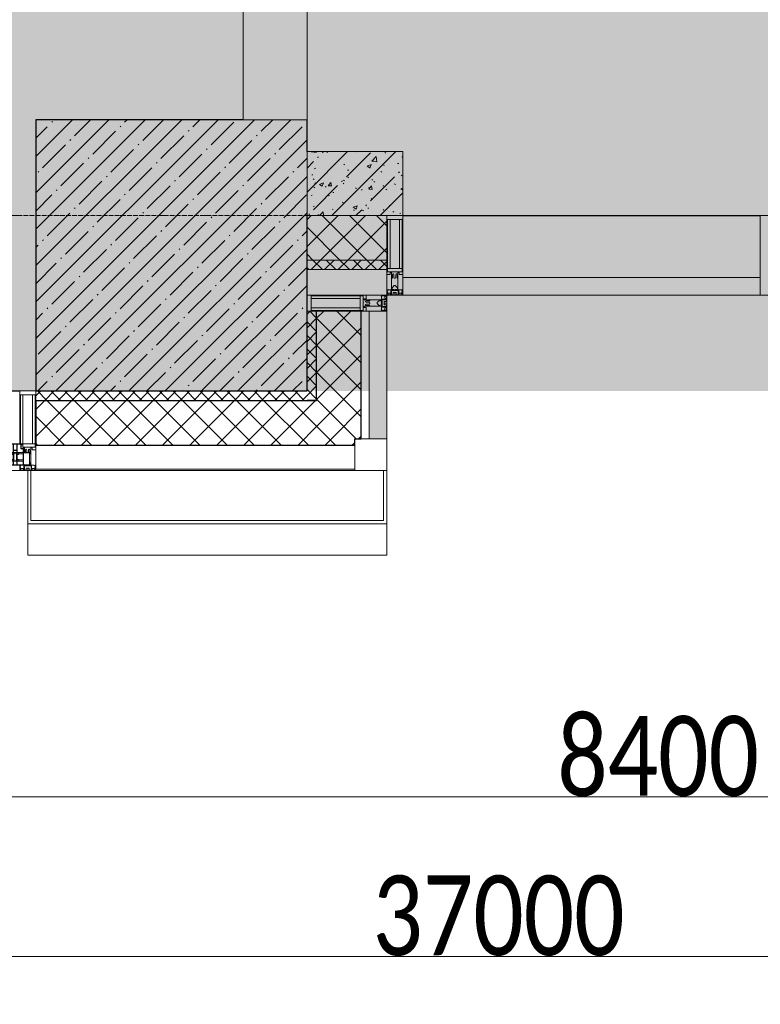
# Model space of a CAD drawing. Header units: millimetres. Extents: x -531352 to 178656, y -69521 to 326874.
# Tile 102 of 256: x -175303 to -172983, y 283464 to 286550. Entities that reach past the tile are written whole.
import ezdxf

# ---------------------------------------------------------------- set-up
doc = ezdxf.new("R2010")
doc.units = ezdxf.units.MM
doc.linetypes.add('-D1-02х01', pattern=[3, 2, -1])
doc.linetypes.add('-D1d1-15x02', pattern=[19, 15, -2, 0, -2])
doc.layers.get('Defpoints').update_dxf_attribs({"color": 31})
for name, color, linetype, lineweight in [('_0', 7, 'Continuous', 13), ('A-ANNO-DIMS', 8, 'Continuous', 5), ('A-COLS', 7, 'Continuous', 5), ('A-DETL-GENF', 7, 'Continuous', 5), ('A-GLAZ', 7, 'Continuous', 5), ('A-GLAZ-CURT', 8, 'Continuous', 5), ('A-GLAZ-CWMG', 8, 'Continuous', 5), ('A-WALL', 7, 'Continuous', 5), ('A-WALL-FNSH', 8, 'Continuous', 5), ('I-WALL', 7, 'Continuous', 5), ('S-COLS', 7, 'Continuous', 5), ('S-GRID', 7, 'Continuous', 5), ('Элементы узлов', 7, 'Continuous', 5)]:
    doc.layers.add(name, color=color, linetype=linetype, lineweight=lineweight)
doc.styles.add('Calibri Light', font='calibril.ttf', dxfattribs={"width": 0.8, "height": 250})
doc.dimstyles.new('2_5', dxfattribs={"dimscale": 304.8, "dimtxt": 294.337106, "dimasz": 0.492126, "dimexe": 0.492126, "dimexo": 0.492126, "dimgap": 0, "dimtad": 1, "dimdec": 0, "dimrnd": 5, "dimdsep": 46, "dimtxsty": 'Calibri Light', "dimblk1": 'OBLIQUE', "dimblk2": 'OBLIQUE', "dimsah": 1, "dimcen": 0.09, "dimdle": 0.492126, "dimazin": 0, "dimtfac": 1, "dimtdec": 4, "dimtix": 1, "dimtmove": 0, "dimatfit": 3, "dimfxl": 1, "dimtvp": 1, "dimtolj": 1, "dimtzin": 0, "dimlwd": 5, "dimlwe": 5, "dimarcsym": 2})
pattern_1 = [(45, (0, 0), (-21.213203, 21.213203), []), (135, (0, 0), (-21.213203, -21.213203), [])]
pattern_2 = [(45, (0, 0), (-42.4264, 42.4264), []), (135, (0, 0), (-42.4264, -42.4264), [])]
pattern_3 = [(45, (-192252.93, 285886.61), (-75.43415, 75.43415), [106.68, -17.78, 3.556, -17.78]), (45, (-192252.93, 285962), (-75.43415, 75.43415), []), (50, (-192252.93, 285886.61), (127.5292, -11.1576), [13.335, -146.685]), (355, (-192252.93, 285886.61), (-24.6697, 133.74), [10.668, -117.348]), (100.451, (-192242.31, 285885.68), (102.8597, 122.5818), [11.333, -124.663]), (46.184, (-192252.93, 285922.17), (189.7552, -29.4304), [20.002, -220.027]), (96.636, (-192237.12, 285919.72), (166.1822, 173.1996), [17, -186.995]), (351.184, (-192252.93, 285922.17), (166.184, 173.1976), [16.002, -176.022]), (21, (-192235.15, 285913.28), (106.13027, -71.586), [13.335, -146.685]), (326, (-192235.15, 285913.28), (43.2619, 128.93175), [10.668, -117.348]), (71.451, (-192226.31, 285907.32), (149.392, 57.34505), [11.333, -124.663]), (37.5, (-192252.935, 285886.614), (2.16223, 59.18836), [3.353, -112.573, 3.353, -115.773, -117.792]), (37.5, (-192252.935, 285886.614), (2.16223, 59.18836), [-235.052, 3.353, -114.44]), (7.5, (-192252.935, 285886.614), (46.77386, 70.12615), [3.353, -64.567, 3.353, -109.906, -44.894]), (7.5, (-192252.935, 285886.614), (46.77386, 70.12615), [-181.178, 3.353, -41.542]), (327.5, (-192292.584, 285886.614), (94.91367, -4.01009), [3.353, -41.097, 3.353, -135.331, -184.023]), (327.5, (-192292.584, 285886.614), (94.91367, -4.01009), [-183.134, 3.353, -180.67]), (317.5, (-192310.36, 285886.61), (103.69057, 17.79882), [3.353, -54.432, 3.353, -88.748, -130.683]), (317.5, (-192310.36, 285886.61), (103.69057, 17.79882), [-149.885, 3.353, -127.33])]

# ---------------------------------------------------------------- blocks, each defined once
blk = doc.blocks.new('A_PAN_Створка - 383мм-V22-50_AS_M_L23')
at = {"layer": 'A-GLAZ-CURT'}
h = blk.add_hatch(dxfattribs=at)
h.set_pattern_fill('FP_23', color=256, style=0, pattern_type=2)
h.set_pattern_definition([(225, (16810, -750), (14.142136, -14.142136), []), (315, (16810, -750), (14.142136, 14.142136), [])])
h.paths.add_polyline_path([(-54.5, -31.8), (-54.9, -34.1), (-57.2, -36.4), (-57.2, -60.8), (-54.6, -63.4), (-53.6, -82.7), (54.6, -81.8), (54.6, -63.4), (57.2, -60.8), (57.2, -36.4), (54.9, -34.1), (54.5, -31.8)])
at = {"layer": 'A-DETL-GENF'}
for p, q in [((-70, -32.1), (-61.4, -23.5)), ((61.4, -23.5), (-61.4, -23.5)), ((-54.9, -25.8), (-53.9, -24.8)), ((-54.9, -29.5), (-54.9, -25.8)), ((-53.9, -30.5), (-54.9, -29.5)), ((-53.9, -24.8), (53.9, -24.8)), ((53.9, -30.5), (-53.9, -30.5)), ((54.9, -25.8), (53.9, -24.8)), ((53.9, -30.5), (54.9, -29.5)), ((54.9, -29.5), (54.9, -25.8)), ((70, -32.1), (61.4, -23.5)), ((-70, -62.5), (-70, -32.1)), ((-67.8, -38.3), (-65.7, -37.4)), ((-67.8, -55.7), (-67.8, -38.3)), ((-66, -56.5), (-67.8, -55.7)), ((-66, -56.5), (-62, -59.1)), ((-65.7, -37.4), (-60.8, -34.7)), ((-62, -59.1), (-60.7, -61)), ((-60.8, -34.7), (-57.3, -35.9)), ((-60.7, -61), (-57.4, -61)), ((-57.4, -61), (-54.9, -63.5)), ((-55.2, -33.8), (-57.3, -35.9)), ((-54.9, -34.1), (-57.2, -36.4)), ((-57.2, -36.4), (-57.2, -60.8)), ((-57.2, -60.8), (-54.6, -63.4)), ((-55.2, -33.8), (-54.8, -31.5)), ((-54.5, -31.8), (-54.9, -34.1)), ((0, -31.5), (-54.8, -31.5)), ((54.5, -31.8), (-54.5, -31.8)), ((0, -31.5), (54.8, -31.5)), ((54.9, -34.1), (54.5, -31.8)), ((54.6, -63.4), (57.2, -60.8)), ((55.2, -33.8), (54.8, -31.5)), ((57.2, -36.4), (54.9, -34.1)), ((57.4, -61), (54.9, -63.5)), ((55.2, -33.8), (57.3, -35.9)), ((57.2, -60.8), (57.2, -36.4)), ((60.8, -34.7), (57.3, -35.9)), ((60.7, -61), (57.4, -61)), ((62, -59.1), (60.7, -61)), ((65.7, -37.4), (60.8, -34.7)), ((66, -56.5), (62, -59.1)), ((67.8, -38.3), (65.7, -37.4)), ((66, -56.5), (67.8, -55.7)), ((67.8, -55.7), (67.8, -38.3)), ((70, -62.5), (70, -32.1)), ((-91.5, -87.5), (-73.9, -87.5)), ((-91.5, -92), (-91.5, -87.5)), ((-91.5, -92), (91.5, -92)), ((-83.4, -90.3), (-83.4, -87.5)), ((-83.4, -90.3), (-69.4, -90.3)), ((-73.9, -62.5), (-70, -62.5)), ((-73.9, -87.5), (-73.9, -62.5)), ((-69.4, -66.5), (-73.9, -66.5)), ((-73.9, -81.5), (-69.4, -81.5)), ((-69.4, -85.5), (-73.9, -85.5)), ((-69.4, -81.5), (-69.4, -66.5)), ((-69.4, -90.3), (-69.4, -85.5)), ((-61.7, -62.5), (-67.9, -62.5)), ((-67.9, -62.5), (-67.9, -89.3)), ((-67.9, -89.3), (-66.9, -90.3)), ((-66.9, -90.3), (-57.4, -90.3)), ((-61.7, -64.9), (-61.7, -62.5)), ((-60.1, -67.7), (-61.7, -64.9)), ((-56.4, -67.7), (-60.1, -67.7)), ((-57.4, -90.3), (-56.4, -89.4)), ((-56.4, -89.4), (-56.4, -67.7)), ((-54.9, -63.5), (-54.9, -81.9)), ((-54.9, -81.9), (-53.8, -83)), ((-54.9, -85.6), (-53.9, -84.6)), ((-54.9, -89.3), (-54.9, -85.6)), ((-53.9, -90.3), (-54.9, -89.3)), ((-54.6, -63.4), (-54.6, -81.8)), ((-54.6, -81.8), (-53.6, -82.7)), ((-53.9, -84.6), (53.9, -84.6)), ((53.9, -90.3), (-53.9, -90.3)), ((53.8, -83), (-53.8, -83)), ((-53.6, -82.7), (53.6, -82.7)), ((53.6, -82.7), (54.6, -81.8)), ((54.9, -81.9), (53.8, -83)), ((54.9, -85.6), (53.9, -84.6)), ((53.9, -90.3), (54.9, -89.3)), ((54.6, -81.8), (54.6, -63.4)), ((54.9, -63.5), (54.9, -81.9)), ((54.9, -89.3), (54.9, -85.6)), ((56.4, -67.7), (60.1, -67.7)), ((56.4, -89.4), (56.4, -67.7)), ((57.4, -90.3), (56.4, -89.4)), ((66.9, -90.3), (57.4, -90.3)), ((60.1, -67.7), (61.7, -64.9)), ((61.7, -62.5), (67.9, -62.5)), ((61.7, -64.9), (61.7, -62.5)), ((67.9, -89.3), (66.9, -90.3)), ((67.9, -62.5), (67.9, -89.3)), ((69.4, -66.5), (73.9, -66.5)), ((69.4, -81.5), (69.4, -66.5)), ((73.9, -81.5), (69.4, -81.5)), ((69.4, -85.5), (73.9, -85.5)), ((69.4, -90.3), (69.4, -85.5)), ((83.4, -90.3), (69.4, -90.3)), ((73.9, -62.5), (70, -62.5)), ((73.9, -87.5), (73.9, -62.5)), ((91.5, -87.5), (73.9, -87.5)), ((83.4, -90.3), (83.4, -87.5)), ((91.5, -92), (91.5, -87.5))]:
    blk.add_line(p, q, dxfattribs=at)
at = {"layer": 'A-DETL-GENF', "color": 9, "true_color": 0xc8c8c8}
for p, q in [((95.1, -87.5), (95.1, -105.1)), ((99.6, -87.5), (95.1, -87.5)), ((99.6, -270.5), (99.6, -87.5)), ((39.7, -109), (31.1, -117.6)), ((31.1, -117.6), (31.1, -240.4)), ((70.1, -109), (39.7, -109)), ((41.4, -123.8), (43.5, -121.7)), ((45, -113.3), (42.3, -118.2)), ((42.3, -118.2), (43.5, -121.7)), ((45.9, -111.2), (45, -113.3)), ((63.3, -111.2), (45.9, -111.2)), ((64.1, -113), (63.3, -111.2)), ((64.1, -113), (66.7, -117)), ((66.7, -117), (68.6, -118.3)), ((68.6, -118.3), (68.6, -121.6)), ((68.6, -121.6), (71.1, -124.1)), ((70.1, -105.1), (70.1, -109)), ((95.1, -105.1), (70.1, -105.1)), ((74.1, -109.6), (74.1, -105.1)), ((89.1, -109.6), (74.1, -109.6)), ((89.1, -105.1), (89.1, -109.6)), ((93.1, -109.6), (93.1, -105.1)), ((97.9, -109.6), (93.1, -109.6)), ((97.9, -95.6), (95.1, -95.6)), ((97.9, -95.6), (97.9, -109.6)), ((41.4, -123.8), (39.1, -124.2)), ((39.1, -179), (39.1, -124.2)), ((71.1, -124.1), (89.5, -124.1)), ((89.5, -124.1), (90.6, -125.2)), ((90.6, -125.2), (90.6, -232.8)), ((39.1, -179), (39.1, -233.8)), ((39.7, -249), (31.1, -240.4)), ((41.4, -234.2), (39.1, -233.8)), ((41.4, -234.2), (43.5, -236.3)), ((42.3, -239.8), (43.5, -236.3)), ((45, -244.7), (42.3, -239.8)), ((45.9, -246.8), (45, -244.7)), ((63.3, -246.8), (45.9, -246.8)), ((64.1, -245), (63.3, -246.8)), ((64.1, -245), (66.7, -241)), ((66.7, -241), (68.6, -239.7)), ((68.6, -236.4), (71.1, -233.9)), ((68.6, -239.7), (68.6, -236.4)), ((71.1, -233.9), (89.5, -233.9)), ((89.5, -233.9), (90.6, -232.8)), ((70.1, -249), (39.7, -249)), ((70.1, -252.9), (70.1, -249)), ((95.1, -252.9), (70.1, -252.9)), ((74.1, -248.4), (74.1, -252.9)), ((89.1, -248.4), (74.1, -248.4)), ((89.1, -252.9), (89.1, -248.4)), ((93.1, -248.4), (93.1, -252.9)), ((97.9, -248.4), (93.1, -248.4)), ((95.1, -270.5), (95.1, -252.9)), ((97.9, -262.4), (95.1, -262.4)), ((99.6, -270.5), (95.1, -270.5)), ((97.9, -262.4), (97.9, -248.4))]:
    blk.add_line(p, q, dxfattribs=at)
at = {"layer": 'A-GLAZ'}
for p, q in [((-67.9, -17), (-171, -17)), ((-171, -17), (-171, -57)), ((-171, -18.5), (-153.5, -18.5)), ((-153.5, -18.5), (-152, -20)), ((-152, -20), (-152, -73.5)), ((-150.5, -17), (-150.5, -29.4)), ((-132.4, -18.6), (-150.5, -18.6)), ((-150.5, -29.4), (-132.4, -29.4)), ((-132.4, -29.4), (-132.4, -18.6)), ((-131, -18.2), (-131, -29.5)), ((-120.8, -18.2), (-131, -18.2)), ((-131, -29.5), (-120.8, -29.5)), ((-120.8, -18.2), (-120.8, -29.5)), ((-119.3, -18.6), (-92.5, -18.6)), ((-119.3, -29.4), (-119.3, -18.6)), ((-92.5, -29.4), (-119.3, -29.4)), ((-92.5, -18.6), (-92.5, -29.4)), ((-90.8, -18.5), (-90.8, -29.4)), ((-87.3, -18.5), (-90.8, -18.5)), ((-90.8, -29.4), (-85.9, -29.4)), ((-87.3, -20.4), (-87.3, -18.5)), ((-87.3, -20.4), (-87.3, -21.9)), ((-84.8, -20.4), (-87.3, -20.4)), ((-87.3, -21.9), (-85.9, -21.9)), ((-85.9, -18.2), (-85.9, -20.4)), ((-75.9, -18.2), (-85.9, -18.2)), ((-85.9, -21.9), (-85.9, -29.4)), ((-85.9, -29.4), (-85.9, -32.5)), ((-83.4, -20.4), (-84.8, -20.4)), ((-70, -33.8), (-83.4, -20.4)), ((-78, -84), (-78, -23.5)), ((-78, -23.5), (-67.9, -23.5)), ((-75.9, -21.5), (-75.9, -18.2)), ((-75.9, -21.5), (-75.9, -23.5)), ((-74.9, -21.5), (-75.9, -21.5)), ((-75.9, -23.5), (-73, -23.5)), ((-74.9, -17.9), (-74.9, -21.5)), ((-68.9, -17.9), (-74.9, -17.9)), ((-67.2, -29.3), (-73, -23.5)), ((-61.4, -23.5), (-70, -32.1)), ((-68.9, -21.5), (-68.9, -17.9)), ((-67.9, -21.5), (-68.9, -21.5)), ((67.9, -17), (-67.9, -17)), ((-61.4, -23.5), (-67.9, -17)), ((-67.9, -17), (-67.9, -23.5)), ((-67.9, -17), (67.9, -17)), ((-67.9, -21.5), (-67.9, -23.5)), ((-67.9, -23.5), (-64.6, -26.8)), ((-67.9, -23.5), (-64.6, -26.8)), ((-64.6, -26.8), (-67.2, -29.3)), ((-64.6, -26.8), (-61.4, -23.5)), ((61.4, -23.5), (-61.4, -23.5)), ((67.9, -17), (61.4, -23.5)), ((70, -32.1), (61.4, -23.5)), ((61.4, -23.5), (64.6, -26.8)), ((67.9, -23.5), (64.6, -26.8)), ((64.6, -26.8), (67.9, -23.5)), ((64.6, -26.8), (67.2, -29.3)), ((67.2, -29.3), (73, -23.5)), ((67.9, -23.5), (67.9, -17)), ((171, -17), (67.9, -17)), ((67.9, -21.5), (67.9, -23.5)), ((67.9, -21.5), (68.9, -21.5)), ((67.9, -23.5), (78, -23.5)), ((68.9, -17.9), (74.9, -17.9)), ((68.9, -21.5), (68.9, -17.9)), ((70, -33.8), (83.4, -20.4)), ((75.9, -23.5), (73, -23.5)), ((74.9, -17.9), (74.9, -21.5)), ((74.9, -21.5), (75.9, -21.5)), ((75.9, -18.2), (85.9, -18.2)), ((75.9, -21.5), (75.9, -18.2)), ((75.9, -21.5), (75.9, -23.5)), ((78, -23.5), (78, -84)), ((83.4, -20.4), (84.8, -20.4)), ((84.8, -20.4), (87.3, -20.4)), ((85.9, -18.2), (85.9, -20.4)), ((85.9, -21.9), (85.9, -29.4)), ((87.3, -21.9), (85.9, -21.9)), ((85.9, -29.4), (85.9, -32.5)), ((90.8, -29.4), (85.9, -29.4)), ((87.3, -18.5), (90.8, -18.5)), ((87.3, -20.4), (87.3, -18.5)), ((87.3, -20.4), (87.3, -21.9)), ((90.8, -18.5), (90.8, -29.4)), ((92.5, -18.6), (92.5, -29.4)), ((119.3, -18.6), (92.5, -18.6)), ((92.5, -29.4), (119.3, -29.4)), ((119.3, -29.4), (119.3, -18.6)), ((120.8, -18.2), (120.8, -29.5)), ((120.8, -18.2), (131, -18.2)), ((131, -29.5), (120.8, -29.5)), ((131, -18.2), (131, -29.5)), ((132.4, -18.6), (150.5, -18.6)), ((132.4, -29.4), (132.4, -18.6)), ((150.5, -29.4), (132.4, -29.4)), ((150.5, -17), (150.5, -29.4)), ((153.5, -18.5), (152, -20)), ((152, -20), (152, -73.5)), ((171, -18.5), (153.5, -18.5)), ((171, -57), (171, -17)), ((-171, -55.5), (-152, -55.5)), ((-171, -57), (-156, -57)), ((-153, -60), (-153, -73.5)), ((-150.5, -33.6), (-150.5, -68)), ((-136.3, -33.6), (-150.5, -33.6)), ((-136.4, -52.4), (-150.5, -52.4)), ((-150.5, -56.6), (-132.4, -56.6)), ((-137.2, -31), (-135.8, -35)), ((-132.5, -31), (-137.2, -31)), ((-137.2, -54.8), (-135.8, -50.8)), ((-132.5, -54.8), (-137.2, -54.8)), ((-132.1, -36.8), (-135.8, -35)), ((-132.1, -49), (-135.8, -50.8)), ((-132.5, -31.9), (-133.4, -33.7)), ((-133.4, -33.7), (-130.1, -35.3)), ((-133.4, -52), (-130.1, -50.4)), ((-132.5, -53.8), (-133.4, -52)), ((-132.5, -31.9), (-132.5, -31)), ((-132.5, -53.8), (-132.5, -54.8)), ((-132.4, -56.6), (-132.4, -82.5)), ((-132.1, -49), (-132.1, -36.8)), ((-131, -30.9), (-131, -33)), ((-120.8, -30.9), (-131, -30.9)), ((-129.4, -34.6), (-131, -33)), ((-129.4, -51.1), (-131, -52.7)), ((-131, -55.1), (-131, -52.7)), ((-120.8, -55.1), (-131, -55.1)), ((-131, -56.5), (-131, -62.6)), ((-131, -56.5), (-120.8, -56.5)), ((-130.1, -35.3), (-129.4, -34.6)), ((-130.1, -35.3), (-130.1, -50.4)), ((-130.1, -50.4), (-129.4, -51.1)), ((-122.4, -34.6), (-120.8, -33)), ((-121.7, -35.3), (-122.4, -34.6)), ((-121.7, -50.4), (-122.4, -51.1)), ((-122.4, -51.1), (-120.8, -52.7)), ((-118.4, -33.7), (-121.7, -35.3)), ((-121.7, -35.3), (-121.7, -50.4)), ((-118.4, -52), (-121.7, -50.4)), ((-120.8, -30.9), (-120.8, -33)), ((-120.8, -55.1), (-120.8, -52.7)), ((-120.8, -56.5), (-120.8, -62.6)), ((-119.7, -36.8), (-115.9, -35)), ((-119.7, -49), (-119.7, -36.8)), ((-119.7, -49), (-115.9, -50.8)), ((-119.3, -31), (-114.6, -31)), ((-119.3, -31.9), (-119.3, -31)), ((-119.3, -31.9), (-118.4, -33.7)), ((-119.3, -53.8), (-118.4, -52)), ((-119.3, -53.8), (-119.3, -54.8)), ((-119.3, -54.8), (-114.6, -54.8)), ((-119.3, -56.6), (-119.3, -82.5)), ((-92.5, -56.6), (-119.3, -56.6)), ((-114.6, -31), (-115.9, -35)), ((-114.6, -54.8), (-115.9, -50.8)), ((-94.1, -33.5), (-115.4, -33.5)), ((-94.1, -52.5), (-115.3, -52.5)), ((-89.9, -35.1), (-94.1, -33.5)), ((-89.9, -50.9), (-94.1, -52.5)), ((-92.5, -56.6), (-92.5, -82.5)), ((-90.8, -56.6), (-85.9, -56.6)), ((-90.8, -62.7), (-90.8, -56.6)), ((-89.9, -32.5), (-89.9, -35.1)), ((-85.9, -32.5), (-89.9, -32.5)), ((-89.9, -35.1), (-89.9, -50.9)), ((-89.9, -52.2), (-89.9, -50.9)), ((-89.9, -52.2), (-88.6, -53.5)), ((-85.9, -53.5), (-88.6, -53.5)), ((-85.9, -53.5), (-78, -45.6)), ((-85.9, -56.6), (-85.9, -53.5)), ((-80.4, -61.1), (-80.4, -62.7)), ((-78, -61.1), (-80.4, -61.1)), ((-78, -36.8), (-70, -36.8)), ((-78, -45.6), (-78, -36.8)), ((-78, -66.1), (-78, -61.1)), ((-70, -32.1), (-70, -62.5)), ((-70, -36.8), (-70, -33.8)), ((70, -62.5), (70, -32.1)), ((70, -36.8), (70, -33.8)), ((78, -36.8), (70, -36.8)), ((78, -45.6), (78, -36.8)), ((85.9, -53.5), (78, -45.6)), ((78, -61.1), (80.4, -61.1)), ((78, -66.1), (78, -61.1)), ((80.4, -61.1), (80.4, -62.7)), ((85.9, -32.5), (89.9, -32.5)), ((85.9, -53.5), (88.6, -53.5)), ((85.9, -56.6), (85.9, -53.5)), ((90.8, -56.6), (85.9, -56.6)), ((89.9, -52.2), (88.6, -53.5)), ((89.9, -32.5), (89.9, -35.1)), ((89.9, -35.1), (94.1, -33.5)), ((89.9, -35.1), (89.9, -50.9)), ((89.9, -50.9), (94.1, -52.5)), ((89.9, -52.2), (89.9, -50.9)), ((90.8, -62.7), (90.8, -56.6)), ((92.5, -56.6), (119.3, -56.6)), ((92.5, -56.6), (92.5, -82.5)), ((94.1, -33.5), (115.4, -33.5)), ((94.1, -52.5), (115.3, -52.5)), ((114.6, -31), (115.9, -35)), ((119.3, -31), (114.6, -31)), ((114.6, -54.8), (115.9, -50.8)), ((119.3, -54.8), (114.6, -54.8)), ((119.7, -36.8), (115.9, -35)), ((119.7, -49), (115.9, -50.8)), ((119.3, -31.9), (118.4, -33.7)), ((118.4, -33.7), (121.7, -35.3)), ((118.4, -52), (121.7, -50.4)), ((119.3, -53.8), (118.4, -52)), ((119.3, -31.9), (119.3, -31)), ((119.3, -53.8), (119.3, -54.8)), ((119.3, -56.6), (119.3, -82.5)), ((119.7, -49), (119.7, -36.8)), ((120.8, -30.9), (120.8, -33)), ((120.8, -30.9), (131, -30.9)), ((122.4, -34.6), (120.8, -33)), ((122.4, -51.1), (120.8, -52.7)), ((120.8, -55.1), (120.8, -52.7)), ((120.8, -55.1), (131, -55.1)), ((120.8, -56.5), (120.8, -62.6)), ((131, -56.5), (120.8, -56.5)), ((121.7, -35.3), (122.4, -34.6)), ((121.7, -35.3), (121.7, -50.4)), ((121.7, -50.4), (122.4, -51.1)), ((129.4, -34.6), (131, -33)), ((130.1, -35.3), (129.4, -34.6)), ((130.1, -50.4), (129.4, -51.1)), ((129.4, -51.1), (131, -52.7)), ((133.4, -33.7), (130.1, -35.3)), ((130.1, -35.3), (130.1, -50.4)), ((133.4, -52), (130.1, -50.4)), ((131, -30.9), (131, -33)), ((131, -55.1), (131, -52.7)), ((131, -56.5), (131, -62.6)), ((132.1, -36.8), (135.8, -35)), ((132.1, -49), (132.1, -36.8)), ((132.1, -49), (135.8, -50.8)), ((150.5, -56.6), (132.4, -56.6)), ((132.4, -56.6), (132.4, -82.5)), ((132.5, -31), (137.2, -31)), ((132.5, -31.9), (132.5, -31)), ((132.5, -31.9), (133.4, -33.7)), ((132.5, -53.8), (133.4, -52)), ((132.5, -53.8), (132.5, -54.8)), ((132.5, -54.8), (137.2, -54.8)), ((137.2, -31), (135.8, -35)), ((137.2, -54.8), (135.8, -50.8)), ((136.3, -33.6), (150.5, -33.6)), ((136.4, -52.4), (150.5, -52.4)), ((150.5, -33.6), (150.5, -68)), ((171, -55.5), (152, -55.5)), ((153, -73.5), (153, -60)), ((156, -57), (171, -57)), ((-153, -73.5), (-150, -73.5)), ((-150.5, -68), (-143.5, -68)), ((-150.5, -69.5), (-150.5, -73.5)), ((-145, -69.5), (-150.5, -69.5)), ((-150, -73.5), (-150, -84)), ((-150, -84), (-78, -84)), ((-148.5, -81), (-148.5, -82.5)), ((-143.5, -81), (-148.5, -81)), ((-148.5, -82.5), (-132.4, -82.5)), ((-145, -69.5), (-145, -79.5)), ((-143.5, -68), (-143.5, -81)), ((-120.8, -62.6), (-131, -62.6)), ((-131, -64.6), (-120.8, -64.6)), ((-131, -82.5), (-131, -64.6)), ((-131, -82.5), (-120.8, -82.5)), ((-120.8, -82.5), (-120.8, -64.6)), ((-119.3, -82.5), (-92.5, -82.5)), ((-73.9, -87.5), (-91.5, -87.5)), ((-91.5, -87.5), (-91.5, -92)), ((-91.5, -92), (91.5, -92)), ((-80.4, -62.7), (-90.8, -62.7)), ((-90.8, -64.6), (-90.8, -82.5)), ((-80.1, -64.6), (-90.8, -64.6)), ((-90.8, -82.5), (-79.5, -82.5)), ((-78, -84), (-85, -84)), ((-85, -84), (-85, -87.5)), ((-85, -87.5), (-78, -87.5)), ((-80.1, -66.1), (-80.1, -64.6)), ((-78, -66.1), (-80.1, -66.1)), ((-79.5, -80.6), (-78, -80.6)), ((-79.5, -82.5), (-79.5, -80.6)), ((-78, -87.5), (-78, -84)), ((-78, -84), (-73.9, -84)), ((-70, -62.5), (-73.9, -62.5)), ((-73.9, -62.5), (-73.9, -87.5)), ((73.9, -62.5), (70, -62.5)), ((73.9, -87.5), (73.9, -62.5)), ((73.9, -84), (78, -84)), ((91.5, -87.5), (73.9, -87.5)), ((78, -66.1), (80.1, -66.1)), ((79.5, -80.6), (78, -80.6)), ((78, -87.5), (78, -84)), ((78, -84), (85, -84)), ((78, -84), (150, -84)), ((85, -87.5), (78, -87.5)), ((79.5, -82.5), (79.5, -80.6)), ((90.8, -82.5), (79.5, -82.5)), ((80.1, -64.6), (90.8, -64.6)), ((80.1, -66.1), (80.1, -64.6)), ((80.4, -62.7), (90.8, -62.7)), ((85, -84), (85, -87.5)), ((90.8, -64.6), (90.8, -82.5)), ((91.5, -92), (91.5, -87.5)), ((119.3, -82.5), (92.5, -82.5)), ((120.8, -62.6), (131, -62.6)), ((120.8, -82.5), (120.8, -64.6)), ((131, -64.6), (120.8, -64.6)), ((131, -82.5), (120.8, -82.5)), ((131, -82.5), (131, -64.6)), ((148.5, -82.5), (132.4, -82.5)), ((143.5, -68), (143.5, -81)), ((150.5, -68), (143.5, -68)), ((143.5, -81), (148.5, -81)), ((145, -69.5), (150.5, -69.5)), ((145, -69.5), (145, -79.5)), ((148.5, -81), (148.5, -82.5)), ((150, -84), (150, -73.5)), ((150, -73.5), (153, -73.5)), ((150.5, -69.5), (150.5, -73.5))]:
    blk.add_line(p, q, dxfattribs=at)
for centre, start, end in [((-156, -60), 0, 90), ((156, -60), 90, 180)]:
    blk.add_arc(centre, 3, start, end, dxfattribs=at)
at = {"layer": 'A-GLAZ', "linetype": '-D1-02х01'}
blk.add_arc((91.4, -87.5), 183, 181.4091, 271.1445, dxfattribs=at)
blk = doc.blocks.new('Rectangular Mullion - R_StandardFrame_50Wx250H-V3-50_AS_M_L23')
at = {"layer": 'A-GLAZ-CWMG'}
for p, q in [((37450, 7250), (37450, 7039.9)), ((37700, 7250), (37700, 6970)), ((37450, 7010.4), (37450, 6970))]:
    blk.add_line(p, q, dxfattribs=at)
blk = doc.blocks.new('Quad Corner Mullion - Q_0_100_-50-4783203-50_AS_M_L23')
at = {"layer": 'A-GLAZ-CWMG', "lineweight": 9}
for p, q in [((-100, 100), (0, 100)), ((-100, 0), (-100, 100)), ((0, 100), (0, 0)), ((0, 0), (-100, 0))]:
    blk.add_line(p, q, dxfattribs=at)
blk = doc.blocks.new('Rectangular Mullion - 50Wx250H-2623690-50_AS_m_L23')
at = {"layer": 'Элементы узлов'}
for p, q in [((-25, 65.2), (-25, 250)), ((-25, 250), (0, 250)), ((25, 250), (0, 250)), ((25, 65.2), (25, 250)), ((-23, 237.3), (0, 237.3)), ((-23, 237.3), (-23, 73.6)), ((-14.9, 84), (-14.9, 237.3)), ((23, 237.3), (0, 237.3)), ((14.9, 84), (14.9, 237.3)), ((23, 237.3), (23, 73.6)), ((-14, 65.2), (-25, 65.2)), ((0, 84), (-23, 84)), ((-0.5, 73.6), (-23, 73.6)), ((-14, 71.3), (-14, 65.2)), ((-10, 71.3), (-14, 71.3)), ((-10, 53), (-10, 71.3)), ((-7, 65.2), (-5.9, 67.3)), ((-7, 65.2), (-7, 54.7)), ((-4.1, 67.3), (-5.9, 67.3)), ((-4.1, 67.3), (-2.9, 65.1)), ((-2.9, 65.1), (-2.9, 54.6)), ((0, 84), (23, 84)), ((0.5, 73.6), (23, 73.6)), ((4.1, 67.3), (2.9, 65.1)), ((2.9, 65.1), (2.9, 54.6)), ((4.1, 67.3), (5.9, 67.3)), ((7, 65.2), (5.9, 67.3)), ((7, 65.2), (7, 54.7)), ((10, 71.3), (14, 71.3)), ((10, 53), (10, 71.3)), ((14, 71.3), (14, 65.2)), ((14, 65.2), (25, 65.2)), ((-8.7, 53), (-10, 53)), ((-10, 53), (-10, 17)), ((-8.7, 53), (-7, 54.7)), ((-1.3, 53), (-2.9, 54.6)), ((0, 53), (-1.3, 53)), ((0, 53), (1.3, 53)), ((1.3, 53), (2.9, 54.6)), ((8.7, 53), (7, 54.7)), ((8.7, 53), (10, 53)), ((10, 53), (10, 17)), ((-23.8, 14.6), (-25, 14.2)), ((-25, 0), (-25, 14.2)), ((-22.3, 17), (-23.8, 17)), ((-23.8, 17), (-23.8, 14.6)), ((-22.5, 10.6), (-23.8, 14.6)), ((-22.5, 10.6), (-23.7, 9.9)), ((-23.7, 1.3), (-23.7, 9.9)), ((-23.7, 1.3), (-11.8, 1.3)), ((-23.2, 10.2), (-22.5, 8)), ((-22.5, 8), (-22.5, 4.5)), ((-21.3, 4.5), (-22.5, 4.5)), ((-22.3, 17), (-22.3, 16)), ((-22.3, 16), (-21.3, 16)), ((-19, 17.6), (-21.3, 16)), ((-21.3, 4.5), (-21.3, 6.5)), ((-21.3, 6.5), (-14.2, 6.5)), ((-18.4, 16.6), (-19, 17.6)), ((-7.4, 16.6), (-18.4, 16.6)), ((-14.2, 6.5), (-14.2, 4.5)), ((-13.2, 4.5), (-14.2, 4.5)), ((-13.2, 4.5), (-12.2, 7.2)), ((-12.7, 7.6), (-11.3, 11.4)), ((-12.7, 7.6), (-11.8, 6.9)), ((-12.2, 9), (-12.2, 14.8)), ((-12.2, 14.8), (0, 14.8)), ((-11.8, 1.3), (-11.8, 6.9)), ((-10.5, 11.2), (-11.3, 11.4)), ((-10.5, 1.5), (-10.5, 11.2)), ((-4.8, 1.5), (-10.5, 1.5)), ((-10, 17), (-7.5, 17)), ((-8.5, 23), (-1.5, 30)), ((-8.5, 18.5), (-8.5, 23)), ((-7.5, 18.5), (-8.5, 18.5)), ((-7.5, 17), (-7.5, 18.5)), ((-7.4, 18), (-7.4, 16.6)), ((-2.6, 18), (-7.4, 18)), ((0, 8), (-4.8, 8)), ((-4.8, 1.5), (-4.8, 8)), ((-2.6, 18), (-2.6, 16.8)), ((-2.6, 16.8), (0, 16.8)), ((-1.5, 30), (0, 30)), ((1.5, 30), (0, 30)), ((2.6, 16.8), (0, 16.8)), ((0, 14.8), (0, 16.8)), ((0, 14.8), (0, 16.8)), ((12.2, 14.8), (0, 14.8)), ((0, 0), (0, 8)), ((0, 8), (4.8, 8)), ((0, 0), (0, 8)), ((8.5, 23), (1.5, 30)), ((2.6, 18), (2.6, 16.8)), ((2.6, 18), (7.4, 18)), ((4.8, 1.5), (4.8, 8)), ((4.8, 1.5), (10.5, 1.5)), ((7.4, 18), (7.4, 16.6)), ((7.4, 16.6), (18.4, 16.6)), ((7.5, 18.5), (8.5, 18.5)), ((7.5, 17), (7.5, 18.5)), ((10, 17), (7.5, 17)), ((8.5, 18.5), (8.5, 23)), ((10.5, 11.2), (11.3, 11.4)), ((10.5, 1.5), (10.5, 11.2)), ((12.7, 7.6), (11.3, 11.4)), ((12.7, 7.6), (11.8, 6.9)), ((11.8, 1.3), (11.8, 6.9)), ((23.7, 1.3), (11.8, 1.3)), ((12.2, 9), (12.2, 14.8)), ((13.2, 4.5), (12.2, 7.2)), ((13.2, 4.5), (14.2, 4.5)), ((21.3, 6.5), (14.2, 6.5)), ((14.2, 6.5), (14.2, 4.5)), ((18.4, 16.6), (19, 17.6)), ((19, 17.6), (21.3, 16)), ((22.3, 16), (21.3, 16)), ((21.3, 4.5), (21.3, 6.5)), ((21.3, 4.5), (22.5, 4.5)), ((22.3, 17), (22.3, 16)), ((22.3, 17), (23.8, 17)), ((22.5, 10.6), (23.8, 14.6)), ((22.5, 10.6), (23.7, 9.9)), ((23.2, 10.2), (22.5, 8)), ((22.5, 8), (22.5, 4.5)), ((23.7, 1.3), (23.7, 9.9)), ((23.8, 17), (23.8, 14.6)), ((23.8, 14.6), (25, 14.2)), ((25, 0), (25, 14.2)), ((-25, 0), (0, 0)), ((25, 0), (0, 0))]:
    blk.add_line(p, q, dxfattribs=at)
for centre, start, end in [((-0.5, 73.1), 360, 90), ((0.5, 73.1), 90, 180)]:
    blk.add_arc(centre, 0.5, start, end, dxfattribs=at)
blk = doc.blocks.new('Rectangular Mullion - R_StandardFrame_50Wx250H-4783204-50_AS_M_L23')
at = {"layer": 'A-GLAZ-CWMG', "lineweight": 9}
for p, q in [((0, 250), (-50, 250)), ((-50, 250), (-50, 0)), ((0, 0), (0, 250)), ((-50, 0), (0, 0))]:
    blk.add_line(p, q, dxfattribs=at)
blk = doc.blocks.new('System Panel - A_PAN_Glass-5028458-50_AS_M_L23')
at = {"layer": 'A-GLAZ-CURT'}
for p, q in [((560, 0), (-560, 0)), ((-560, 0), (-560, -55)), ((560, -55), (560, 0)), ((-560, -55), (560, -55))]:
    blk.add_line(p, q, dxfattribs=at)
blk = doc.blocks.new('Rectangular Mullion - R_StandardFrame_50Wx250H-3341385-50_AS_M_L23')
at = {"layer": 'A-GLAZ-CWMG'}
blk.add_line((18150, 50), (19270, 50), dxfattribs=at)
blk = doc.blocks.new('Rectangular Mullion - R_StandardFrame_50Wx250H-4058886-50_AS_M_L23')
at = {"layer": 'A-GLAZ-CWMG', "lineweight": 9}
for p, q in [((-50, 0), (-50, 250)), ((-50, 250), (0, 250)), ((0, 250), (0, 0)), ((0, 0), (-50, 0))]:
    blk.add_line(p, q, dxfattribs=at)
blk = doc.blocks.new('Rectangular Mullion - R_StandardFrame_50Wx250H-3538113-50_AS_M_L23')
at = {"layer": 'A-GLAZ-CWMG', "lineweight": 9}
for p, q in [((-25, 84), (-25, 250)), ((-25, 250), (25, 250)), ((25, 250), (25, 0)), ((-25, 0), (-25, 17)), ((25, 0), (-25, 0))]:
    blk.add_line(p, q, dxfattribs=at)
blk = doc.blocks.new('Rectangular Mullion - 50Wx250H-V4-50_AS_M_L23')
at = {"layer": 'A-DETL-GENF'}
for p, q in [((-25, 65.2), (-25, 250)), ((-25, 250), (0, 250)), ((25, 250), (0, 250)), ((25, 84), (25, 250)), ((-23, 237.3), (0, 237.3)), ((-23, 237.3), (-23, 73.6)), ((-14.9, 84), (-14.9, 237.3)), ((23, 237.3), (0, 237.3)), ((14.9, 84), (14.9, 237.3)), ((23, 237.3), (23, 84)), ((-14, 65.2), (-25, 65.2)), ((0, 84), (-23, 84)), ((-0.5, 73.6), (-23, 73.6)), ((-14, 71.3), (-14, 65.2)), ((-10, 71.3), (-14, 71.3)), ((-10, 53), (-10, 71.3)), ((-7, 65.2), (-5.9, 67.3)), ((-7, 65.2), (-7, 54.7)), ((-4.1, 67.3), (-5.9, 67.3)), ((-4.1, 67.3), (-2.9, 65.1)), ((-2.9, 65.1), (-2.9, 57)), ((0, 84), (15, 84)), ((0.5, 73.6), (15, 73.6)), ((4.1, 67.3), (2.9, 65.1)), ((2.9, 65.1), (2.9, 57)), ((4.1, 67.3), (5.9, 67.3)), ((7, 65.2), (5.9, 67.3)), ((7, 65.2), (7, 57)), ((10, 71.3), (12, 71.3)), ((10, 57.4), (10, 71.3)), ((-8.7, 53), (-10, 53)), ((-10, 53), (-10, 17)), ((-8.7, 53), (-7, 54.7)), ((-23.8, 14.6), (-25, 14.2)), ((-25, 0), (-25, 14.2)), ((-22.3, 17), (-23.8, 17)), ((-23.8, 17), (-23.8, 14.6)), ((-22.5, 10.6), (-23.8, 14.6)), ((-22.5, 10.6), (-23.7, 9.9)), ((-23.7, 1.3), (-23.7, 9.9)), ((-23.7, 1.3), (-11.8, 1.3)), ((-23.2, 10.2), (-22.5, 8)), ((-22.5, 8), (-22.5, 4.5)), ((-21.3, 4.5), (-22.5, 4.5)), ((-22.3, 17), (-22.3, 16)), ((-22.3, 16), (-21.3, 16)), ((-19, 17.6), (-21.3, 16)), ((-21.3, 4.5), (-21.3, 6.5)), ((-21.3, 6.5), (-14.2, 6.5)), ((-18.4, 16.6), (-19, 17.6)), ((-7.4, 16.6), (-18.4, 16.6)), ((-14.2, 6.5), (-14.2, 4.5)), ((-13.2, 4.5), (-14.2, 4.5)), ((-13.2, 4.5), (-12.2, 7.2)), ((-12.7, 7.6), (-11.3, 11.4)), ((-12.7, 7.6), (-11.8, 6.9)), ((-12.2, 9), (-12.2, 14.8)), ((-12.2, 14.8), (0, 14.8)), ((-11.8, 1.3), (-11.8, 6.9)), ((-10.5, 11.2), (-11.3, 11.4)), ((-10.5, 1.5), (-10.5, 11.2)), ((-4.8, 1.5), (-10.5, 1.5)), ((-10, 17), (-7.5, 17)), ((-8.5, 23), (-6, 25.5)), ((-8.5, 18.5), (-8.5, 23)), ((-7.5, 18.5), (-8.5, 18.5)), ((-7.5, 17), (-7.5, 18.5)), ((-7.4, 18), (-7.4, 16.6)), ((-6, 18), (-7.4, 18)), ((0, 8), (-4.8, 8)), ((-4.8, 1.5), (-4.8, 8)), ((-2.6, 16.8), (0, 16.8)), ((2.6, 16.8), (0, 16.8)), ((0, 14.8), (0, 16.8)), ((0, 14.8), (0, 16.8)), ((12.2, 14.8), (0, 14.8)), ((0, 0), (0, 8)), ((0, 8), (4.8, 8)), ((0, 0), (0, 8)), ((4.8, 1.5), (4.8, 8)), ((4.8, 1.5), (10.5, 1.5)), ((7.4, 16.6), (18.4, 16.6)), ((10.5, 11.2), (11.3, 11.4)), ((10.5, 1.5), (10.5, 11.2)), ((12.7, 7.6), (11.3, 11.4)), ((12.7, 7.6), (11.8, 6.9)), ((11.8, 1.3), (11.8, 6.9)), ((23.7, 1.3), (11.8, 1.3)), ((12.2, 9), (12.2, 14.8)), ((13.2, 4.5), (12.2, 7.2)), ((13.2, 4.5), (14.2, 4.5)), ((21.3, 6.5), (14.2, 6.5)), ((14.2, 6.5), (14.2, 4.5)), ((19.9, 17), (21.3, 16)), ((22.3, 16), (21.3, 16)), ((21.3, 4.5), (21.3, 6.5)), ((21.3, 4.5), (22.5, 4.5)), ((22.3, 17), (22.3, 16)), ((22.5, 10.6), (23.8, 14.6)), ((22.5, 10.6), (23.7, 9.9)), ((23.2, 10.2), (22.5, 8)), ((22.5, 8), (22.5, 4.5)), ((23.7, 1.3), (23.7, 9.9)), ((23.8, 17), (23.8, 14.6)), ((23.8, 14.6), (25, 14.2)), ((25, 0), (25, 14.2)), ((-25, 0), (0, 0)), ((25, 0), (0, 0))]:
    blk.add_line(p, q, dxfattribs=at)
for centre, start, end in [((-0.5, 73.1), 360, 90), ((0.5, 73.1), 90, 180)]:
    blk.add_arc(centre, 0.5, start, end, dxfattribs=at)
blk = doc.blocks.new('Rectangular Mullion - R_StandardFrame_50Wx250H-4053641-50_AS_M_L23')
at = {"layer": 'A-GLAZ-CWMG', "lineweight": 9}
for p, q in [((0, 250), (-50, 250)), ((-50, 250), (-50, 84)), ((0, 0), (0, 250)), ((-50, 17), (-50, 0)), ((-50, 0), (0, 0))]:
    blk.add_line(p, q, dxfattribs=at)
blk = doc.blocks.new('RST_AR_KMN_R22_B3_FCD_rvt-1-50_AS_M_L23')
at = {"layer": 'A-WALL'}
h = blk.add_hatch(dxfattribs=at)
h.set_pattern_fill('FP_7', color=256, style=0, pattern_type=2)
h.set_pattern_definition(pattern_2)
h.paths.add_polyline_path([(19900, -90), (19900, 50), (19650, 50), (19650, -90)])
h.paths.add_polyline_path([(18100, -90), (18100, 50), (17850, 50), (17850, -90)])
h = blk.add_hatch(dxfattribs=at)
h.set_pattern_fill('FP_6', color=256, style=0, pattern_type=2)
h.set_pattern_definition(pattern_1)
h.paths.add_polyline_path([(19900, -120), (19900, -90), (19650, -90), (19650, -120)])
h.paths.add_polyline_path([(17850, -120), (18100, -120), (18100, -90), (17850, -90)])
h = blk.add_hatch(dxfattribs=at)
h.set_pattern_fill('FP_6', color=256, style=0, pattern_type=2)
h.set_pattern_definition(pattern_1)
h.paths.add_polyline_path([(17880, -530), (17880, -250), (17850, -250), (17850, -530)])
h = blk.add_hatch(dxfattribs=at)
h.set_pattern_fill('FP_7', color=256, style=0, pattern_type=2)
h.set_pattern_definition(pattern_2)
h.paths.add_polyline_path([(17880, -650), (18020, -650), (18020, -250), (17880, -250), (17880, -530)])
at = {"layer": 'A-WALL', "true_color": 0xeff9fa}
blk.add_hatch(color=7, dxfattribs=at).paths.add_polyline_path([(18100, -650), (18100, -250), (18045, -250), (18045, -650)])
at = {"layer": 'A-WALL'}
h = blk.add_hatch(dxfattribs=at)
h.set_pattern_fill('FP_6', color=256, style=0, pattern_type=2)
h.set_pattern_definition(pattern_1)
h.paths.add_polyline_path([(17000, -530), (17850, -530), (17850, -500), (17000, -500)])
h = blk.add_hatch(dxfattribs=at)
h.set_pattern_fill('FP_7', color=256, style=0, pattern_type=2)
h.set_pattern_definition(pattern_2)
h.paths.add_polyline_path([(17000, -670), (18000, -670), (18000, -650), (17880, -650), (17880, -530), (17000, -530)])
at = {"layer": 'A-COLS', "lineweight": 18}
for p, q in [((16975, -750), (16975, -916.3)), ((16985, -750), (16975, -750)), ((16985, -906.3), (16985, -750)), ((18100, -750), (18090, -750)), ((18090, -750), (18090, -906.3)), ((18100, -916.3), (18100, -750)), ((16975, -916.3), (18100, -916.3)), ((18090, -906.3), (16985, -906.3))]:
    blk.add_line(p, q, dxfattribs=at)
at = {"layer": 'A-COLS'}
for p, q in [((16975, -1014.9), (16975, -916.3)), ((18100, -916.3), (18100, -1014.9)), ((16975, -1014.9), (18100, -1014.9))]:
    blk.add_line(p, q, dxfattribs=at)
at = {"layer": 'A-WALL'}
for p, q in [((18100, 50), (17850, 50)), ((17850, 50), (17850, -90)), ((18100, -90), (18100, 50)), ((17850, -90), (17850, -120)), ((17850, -90), (18100, -90)), ((18100, -120), (18100, -90)), ((17850, -120), (18100, -120)), ((17850, -250), (17850, -500)), ((17880, -250), (17850, -250)), ((18045, -250), (18020, -250)), ((18045, -650), (18045, -250)), ((17850, -500), (17000, -500)), ((17000, -500), (17000, -530)), ((17000, -670), (17000, -745)), ((18000, -745), (18000, -670)), ((18020, -650), (18045, -650)), ((17000, -745), (18000, -745))]:
    blk.add_line(p, q, dxfattribs=at)
at = {"layer": 'A-WALL', "lineweight": 25}
for p, q in [((18020, -250), (17880, -250)), ((17880, -530), (17880, -250)), ((18020, -650), (18020, -250)), ((17000, -530), (17000, -670)), ((17000, -530), (17850, -530)), ((17850, -530), (17880, -530)), ((17880, -530), (17850, -530)), ((17000, -670), (18000, -670)), ((18000, -650), (18020, -650)), ((18000, -670), (18000, -650))]:
    blk.add_line(p, q, dxfattribs=at)
at = {"layer": 'A-WALL-FNSH'}
for p, q in [((18100, -250), (18045, -250)), ((18100, -650), (18100, -250)), ((18045, -650), (18100, -650)), ((17000, -745), (17000, -750)), ((17000, -750), (18000, -750)), ((18000, -750), (18000, -745))]:
    blk.add_line(p, q, dxfattribs=at)
at = {"layer": 'A-GLAZ-CURT', "lineweight": 5, "rotation": 180}
for name, p in [('System Panel - A_PAN_Glass-5028458-50_AS_M_L23', (18710, -200)), ('A_PAN_Створка - 383мм-V22-50_AS_M_L23', (16810, -750))]:
    blk.add_blockref(name, p, dxfattribs=at)
at = {"layer": 'A-GLAZ-CWMG', "lineweight": 5, "extrusion": (0, 0, -1)}
for name, p in [('Rectangular Mullion - 50Wx250H-2623690-50_AS_m_L23', (-18125, -200)), ('Rectangular Mullion - R_StandardFrame_50Wx250H-4058886-50_AS_M_L23', (-18100, -200)), ('Rectangular Mullion - R_StandardFrame_50Wx250H-3538113-50_AS_M_L23', (-19295, -200)), ('Rectangular Mullion - 50Wx250H-V4-50_AS_M_L23', (-16975, -750))]:
    blk.add_blockref(name, p, dxfattribs=at)
at = {"layer": 'A-GLAZ-CWMG', "lineweight": 5}
for name, p in [('Rectangular Mullion - R_StandardFrame_50Wx250H-3341385-50_AS_M_L23', (0, 0)), ('Rectangular Mullion - R_StandardFrame_50Wx250H-4053641-50_AS_M_L23', (17000, -750))]:
    blk.add_blockref(name, p, dxfattribs=at)
at = {"layer": 'A-GLAZ-CWMG', "lineweight": 5, "extrusion": (0, 0, -1), "rotation": 269.9999999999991}
for name, p in [('Rectangular Mullion - 50Wx250H-2623690-50_AS_m_L23', (-18100, -225)), ('Quad Corner Mullion - Q_0_100_-50-4783203-50_AS_M_L23', (-18100, -750))]:
    blk.add_blockref(name, p, dxfattribs=at)
at = {"layer": 'A-GLAZ-CWMG', "lineweight": 5}
for name, p, rotation in [('Rectangular Mullion - R_StandardFrame_50Wx250H-4783204-50_AS_M_L23', (18100, -200), 90.00000000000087), ('Rectangular Mullion - R_StandardFrame_50Wx250H-V3-50_AS_M_L23', (9700, 36950), 269.9999999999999)]:
    blk.add_blockref(name, p, dxfattribs=dict(at, rotation=rotation))
blk = doc.blocks.new('_Oblique')
at = {"color": 0, "linetype": 'ByBlock', "lineweight": -2}
blk.add_line((-0.5, -0.5), (0.5, 0.5), dxfattribs=at)
blk = doc.blocks.new('*D12478')
at = {"layer": 'A-ANNO-DIMS', "color": 0, "lineweight": 5, "transparency": 16777216}
for p, q in [((-177652.9, 284113.6), (-168952.9, 284113.6)), ((-177502.9, 284069.7), (-177502.9, 283963.6)), ((-169102.9, 284069.7), (-169102.9, 283963.6))]:
    blk.add_line(p, q, dxfattribs=at)
at = {"layer": 'Defpoints', "color": 0, "transparency": 16777216}
for p in [(-177502.9, 284219.7), (-169102.9, 284219.7), (-169102.9, 284113.6)]:
    blk.add_point(p, dxfattribs=at)
at = {"layer": 'A-ANNO-DIMS', "color": 0, "lineweight": 5, "transparency": 16777216, "xscale": 150, "yscale": 150, "zscale": 150, "rotation": 180}
blk.add_blockref('_Oblique', (-177502.9, 284113.6), dxfattribs=at)
at = {"layer": 'A-ANNO-DIMS', "color": 0, "lineweight": 5, "transparency": 16777216, "xscale": 150, "yscale": 150, "zscale": 150}
blk.add_blockref('_Oblique', (-169102.9, 284113.6), dxfattribs=at)
at = {"layer": 'A-ANNO-DIMS', "color": 0, "transparency": 16777216, "insert": (-173302.9, 284241.3), "char_height": 250, "width": 799.053, "attachment_point": 5, "style": 'Calibri Light'}
blk.add_mtext('\\A1;8400', dxfattribs=at)
blk = doc.blocks.new('*D12481')
at = {"layer": 'A-ANNO-DIMS', "color": 0, "lineweight": 5, "transparency": 16777216}
for p, q in [((-192452.9, 283613.6), (-155152.9, 283613.6)), ((-192302.9, 283569.7), (-192302.9, 283463.6)), ((-155302.9, 283569.7), (-155302.9, 283463.6))]:
    blk.add_line(p, q, dxfattribs=at)
at = {"layer": 'Defpoints', "color": 0, "transparency": 16777216}
for p in [(-192302.9, 283719.7), (-155302.9, 283719.7), (-155302.9, 283613.6)]:
    blk.add_point(p, dxfattribs=at)
at = {"layer": 'A-ANNO-DIMS', "color": 0, "lineweight": 5, "transparency": 16777216, "xscale": 150, "yscale": 150, "zscale": 150, "rotation": 180}
blk.add_blockref('_Oblique', (-192302.9, 283613.6), dxfattribs=at)
at = {"layer": 'A-ANNO-DIMS', "color": 0, "lineweight": 5, "transparency": 16777216, "xscale": 150, "yscale": 150, "zscale": 150}
blk.add_blockref('_Oblique', (-155302.9, 283613.6), dxfattribs=at)
at = {"layer": 'A-ANNO-DIMS', "color": 0, "transparency": 16777216, "insert": (-173802.9, 283741.3), "char_height": 250, "width": 978.55, "attachment_point": 5, "style": 'Calibri Light'}
blk.add_mtext('\\A1;37000', dxfattribs=at)

msp = doc.modelspace()

# ---------------------------------------------------------------- hatches: boundary and pattern name
at = {"layer": '_0', "transparency": 33554534}
h = msp.add_hatch(color=252, dxfattribs=at)
h.dxf.hatch_style = 1
h.paths.add_polyline_path([(-154802.1, 285385.8), (-192753.7, 285385.8), (-192753.7, 315337.4), (-154802.1, 315337.4)])
h.paths.add_polyline_path([(-161802.9, 295886.6), (-161802.9, 295486.6), (-161302.9, 295486.6), (-161302.9, 292636.6), (-163402.9, 292636.6), (-163402.9, 293836.6), (-183902.9, 293836.6), (-183902.9, 292636.6), (-186502.9, 292636.6), (-186502.9, 295036.6), (-186002.9, 295036.6), (-186002.9, 295886.6), (-183902.9, 295886.6), (-183902.9, 299936.6), (-179002.9, 299936.6), (-179002.9, 298436.6), (-177402.9, 298436.6), (-177402.9, 304836.6), (-185752.9, 304836.6), (-185752.9, 306636.6), (-185753.5, 306636.6), (-185753.5, 306836.6), (-183902.9, 306836.6), (-183902.9, 306886.6), (-163952.9, 306886.6), (-163952.9, 308636.6), (-160672.9, 308636.6), (-160672.9, 306636.6), (-161752.9, 306636.6), (-161752.9, 304836.6), (-169802.9, 304836.6), (-169802.9, 295886.6)], flags=16)
at = {"layer": 'I-WALL'}
h = msp.add_hatch(dxfattribs=at)
h.set_pattern_fill('FP_43', color=256, style=0, pattern_type=2)
h.set_pattern_definition(pattern_3)
h.paths.add_polyline_path([(-174602.9, 286236.6), (-174402.9, 286236.6), (-174402.9, 292286.6), (-174602.9, 292286.6), (-174602.9, 287741.4)])
h = msp.add_hatch(dxfattribs=at)
h.set_pattern_fill('FP_43', color=256, style=0, pattern_type=2)
h.set_pattern_definition(pattern_3)
h.paths.add_polyline_path([(-174402.9, 285936.6), (-174102.9, 285936.6), (-174102.9, 286136.6), (-174402.9, 286136.6)])
at = {"layer": 'S-COLS'}
h = msp.add_hatch(dxfattribs=at)
h.set_pattern_fill('FP_1', color=256, style=0, pattern_type=2)
h.set_pattern_definition([(45, (-192252.935, 285886.614), (-57.02463, 57.02463), []), (45, (-192195.91, 285886.614), (-57.02463, 57.02463), [100.806, -20.161, 3.353, -16.808])])
h.paths.add_polyline_path([(-175235.1, 285386.6), (-174402.9, 285386.6), (-174402.9, 286236.6), (-175252.9, 286236.6), (-175252.9, 285386.6)])

# ---------------------------------------------------------------- linework, layer by layer
at = {"layer": 'A-WALL', "lineweight": 9}
for p, q in [((-174602.9, 292286.6), (-174602.9, 286236.6)), ((-174402.9, 286236.6), (-174402.9, 291166.8)), ((-174102.9, 286136.6), (-174402.9, 286136.6)), ((-174102.9, 285936.6), (-174102.9, 286136.6)), ((-174402.9, 285936.6), (-174102.9, 285936.6))]:
    msp.add_line(p, q, dxfattribs=at)
at = {"layer": 'A-WALL'}
for p, q in [((-174602.9, 286236.6), (-174402.9, 286236.6)), ((-174402.9, 286136.6), (-174402.9, 285936.6))]:
    msp.add_line(p, q, dxfattribs=at)
at = {"layer": 'I-WALL'}
for p, q in [((-174102.9, 285936.6), (-172982.9, 285936.6)), ((-172982.9, 285935.8), (-174102.9, 285935.8)), ((-175513, 285386.6), (-175302.9, 285386.6)), ((-175302.9, 285385.8), (-175513, 285385.8))]:
    msp.add_line(p, q, dxfattribs=at)
at = {"layer": 'S-COLS', "lineweight": 25}
for p, q in [((-175252.9, 286236.6), (-175252.9, 285386.6)), ((-174602.9, 286236.6), (-175252.9, 286236.6)), ((-174402.9, 286136.6), (-174402.9, 286236.6)), ((-174402.9, 285386.6), (-174402.9, 285936.6)), ((-175252.9, 285386.6), (-174402.9, 285386.6))]:
    msp.add_line(p, q, dxfattribs=at)
at = {"layer": 'S-COLS'}
for p, q in [((-174402.9, 286236.6), (-174602.9, 286236.6)), ((-174402.9, 285936.6), (-174402.9, 286136.6))]:
    msp.add_line(p, q, dxfattribs=at)
at = {"layer": 'S-GRID', "linetype": '-D1d1-15x02'}
msp.add_line((-195212.6, 285936.6), (-153233, 285936.6), dxfattribs=at)

# ---------------------------------------------------------------- block references
at = {"lineweight": 5}
msp.add_blockref('RST_AR_KMN_R22_B3_FCD_rvt-1-50_AS_M_L23', (-192252.9, 285886.6), dxfattribs=at)

# ---------------------------------------------------------------- dimensions: what is measured, and where the dimension line sits
at = {"layer": 'A-ANNO-DIMS'}
for base, p1, p2, override, picture, middle in [((-169102.9, 284113.6), (-177502.9, 284219.7), (-169102.9, 284219.7), {"dimpost": '<>', "dimfxl": 8400}, '*D12478', (-173302.9, 284241.3)), ((-155302.9, 283613.6), (-192302.9, 283719.7), (-155302.9, 283719.7), {"dimpost": '<>', "dimfxl": 37000}, '*D12481', (-173802.9, 283741.3))]:
    dim = msp.add_linear_dim(base=base, p1=p1, p2=p2, dimstyle='2_5', override=override, dxfattribs=at)
    dim.commit()
    dim.dimension.update_dxf_attribs({"geometry": picture, "text_midpoint": middle})

doc.saveas('drawing.dxf')
